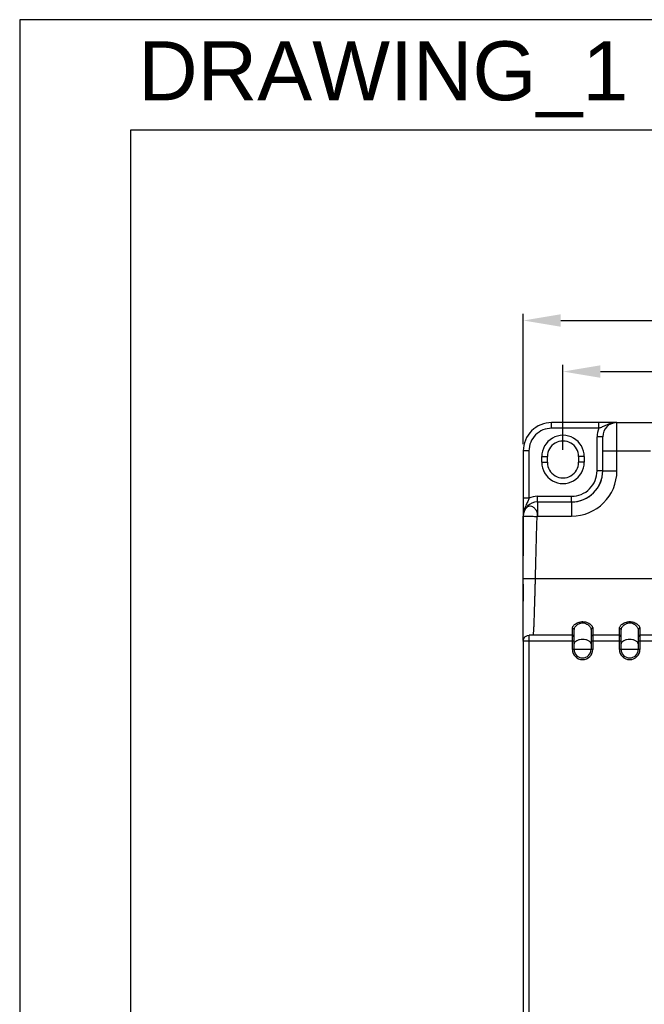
# Model space of a CAD drawing. Header units: millimetres. Extents: x 0 to 546, y 0 to 772.
# Tile 21 of 24: x 0 to 110, y 599 to 772. Entities that reach past the tile are written whole.
import ezdxf
from ezdxf.enums import TextEntityAlignment as Align

# ---------------------------------------------------------------- set-up
doc = ezdxf.new("R2010")
doc.units = ezdxf.units.MM
for name, color, linetype in [('DF', 3, 'Continuous'), ('DIM', 7, 'Continuous'), ('TXT', 2, 'Continuous')]:
    doc.layers.add(name, color=color, linetype=linetype)
doc.styles.add('TEXTSTYLE_1', font='ARIAL.TTF')
doc.dimstyles.new('FRAME', dxfattribs={"dimtxt": 6, "dimasz": 5.5, "dimexe": 1, "dimexo": 1.5, "dimgap": 1.5, "dimtad": 1, "dimdec": 1, "dimdsep": 46, "dimtxsty": 'Standard', "dimcen": 2.5, "dimadec": 0, "dimazin": 0, "dimtfac": 1, "dimtdec": 1, "dimtmove": 0, "dimatfit": 3, "dimfxl": 0, "dimarcsym": 0})

# ---------------------------------------------------------------- blocks, each defined once
blk = doc.blocks.new('VFD_E3_BASE_NEW_VIEW_24_B8')
at = {"color": 7, "linetype": 'Continuous'}
for p, q in [((792.5511917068, 59.286971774), (792.5511917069, 60.286971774)), ((804.0511917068, 60.286971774), (792.5511917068, 60.286971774)), ((800.8889140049, 59.286971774), (792.5511917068, 59.286971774)), ((800.8889140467, 59.286971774), (800.8889140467, 60.286971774)), ((800.5511917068, 51.786971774), (800.5511917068, 57.786971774)), ((801.5511917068, 57.786971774), (800.5511917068, 57.786971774)), ((787.5511917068, 55.286971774), (787.5511917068, 43.786971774)), ((788.5511917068, 55.286971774), (787.5511917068, 55.286971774)), ((788.5511917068, 55.286971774), (788.5511917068, 46.9492497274)), ((790.8011917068, 53.286971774), (790.8011917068, 54.286971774)), ((790.8011917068, 54.286971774), (791.8011917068, 54.2869718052)), ((791.8011917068, 53.286971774), (791.8011917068, 54.286971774)), ((797.3011917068, 54.286971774), (797.3011917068, 53.286971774)), ((798.3011917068, 54.286971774), (797.3011917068, 54.286971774)), ((798.3011917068, 54.286971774), (798.3011917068, 53.286971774)), ((790.8011917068, 53.286971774), (791.8011917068, 53.286971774)), ((798.3011917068, 53.286971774), (797.3011917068, 53.2869717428)), ((801.5511917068, 51.786971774), (800.5511917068, 51.786971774)), ((788.5511917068, 46.9492494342), (787.5511917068, 46.9492494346)), ((790.0511917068, 46.286971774), (790.0511917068, 47.286971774)), ((790.0511917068, 47.286971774), (796.0511917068, 47.286971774)), ((796.0511917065, 46.3061865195), (796.0511917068, 47.286971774)), ((787.5511917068, 43.7397549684), (787.5511917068, 36.786971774)), ((787.5511917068, 31.786971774), (787.5511917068, 28.786971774))]:
    blk.add_line(p, q, dxfattribs=at)
for centre, radius, start, end in [((792.5511917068, 55.286971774), 5, 90.0000000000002, 180.0000000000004), ((792.5511917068, 55.286971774), 3.9999967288, 90.0000000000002, 180.0000000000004), ((804.0511917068, 57.786971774), 3.5, 154.6230667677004, 180.0000000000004), ((794.5511917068, 54.286971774), 3.7499442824, 0, 180.0000000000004), ((794.5511917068, 54.286971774), 2.75, 0, 180.0000000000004), ((794.5511917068, 53.286971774), 3.7499442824, 180.0000000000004, 360.0000000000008), ((794.5511917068, 53.286971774), 2.75, 180.0000000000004, 360.0000000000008), ((796.0511917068, 51.786971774), 5.5, 270.0000000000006, 360.0000000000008), ((796.0511917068, 51.786971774), 4.4999908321, 270.0000000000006, 360.0000000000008), ((790.0511917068, 43.786971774), 3.5, 90.0000000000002, 115.3769314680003)]:
    blk.add_arc(centre, radius, start, end, dxfattribs=at)
for points, start_tangent, end_tangent in [([(804.0511546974, 60.2869717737), (803.3260236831, 60.2137403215), (802.7221874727, 60.0452584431), (802.2299632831, 59.8484839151), (801.8194450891, 59.663033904), (801.4672686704, 59.5064599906), (801.1595488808, 59.3823408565), (800.8889140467, 59.286971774)], (-0.9999997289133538, 0.0007363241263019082), (-0.9503277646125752, -0.3112509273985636)), ([(788.5511917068, 46.9492494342), (788.4562789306, 46.6798129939), (788.332728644, 46.3732943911), (788.1766886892, 46.0221418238), (787.9910208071, 45.6112726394), (787.7936768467, 45.1181579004), (787.6247979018, 44.5139905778), (787.5511917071, 43.7870078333)], (-0.3112230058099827, -0.9503369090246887), (0.0007160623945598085, -0.9999997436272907))]:
    blk.add_spline(points, degree=3, dxfattribs=dict(at, start_tangent=start_tangent, end_tangent=end_tangent))
blk = doc.blocks.new('*D87')
at = {"layer": 'DEFPOINTS', "color": 0}
for p in [(211.7395946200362, 710.1534713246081), (95.7395946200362, 695.1534713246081), (211.7395946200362, 695.1534713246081)]:
    blk.add_point(p, dxfattribs=at)
at = {"layer": 'DIM', "color": 0, "lineweight": -2}
for p, q in [((95.7395946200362, 696.3534713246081), (95.7395946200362, 711.3534713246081)), ((211.7395946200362, 696.3534713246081), (211.7395946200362, 711.3534713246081)), ((102.3395946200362, 710.1534713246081), (205.1395946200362, 710.1534713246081))]:
    blk.add_line(p, q, dxfattribs=at)
at = {"layer": 'DIM', "color": 0}
for points in [[(102.3395946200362, 711.2534713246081), (102.3395946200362, 709.053471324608), (95.7395946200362, 710.1534713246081)], [(205.1395946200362, 711.2534713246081), (205.1395946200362, 709.053471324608), (211.7395946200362, 710.1534713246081)]]:
    blk.add_solid(points, dxfattribs=at)
at = {"layer": 'DIM', "color": 0, "insert": (153.7395946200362, 714.36574963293), "char_height": 6, "attachment_point": 5, "style": 'TEXTSTYLE_1'}
blk.add_mtext('W1', dxfattribs=at)
blk = doc.blocks.new('*D88')
at = {"layer": 'DEFPOINTS', "color": 0}
for p in [(218.7395946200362, 719.1534713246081), (88.7395946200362, 696.1534713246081), (218.7395946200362, 696.1534713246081)]:
    blk.add_point(p, dxfattribs=at)
at = {"layer": 'DIM', "color": 0, "lineweight": -2}
for p, q in [((88.7395946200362, 697.3534713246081), (88.7395946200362, 720.3534713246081)), ((95.3395946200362, 719.1534713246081), (212.1395946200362, 719.1534713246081)), ((218.7395946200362, 697.3534713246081), (218.7395946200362, 720.3534713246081))]:
    blk.add_line(p, q, dxfattribs=at)
at = {"layer": 'DIM', "color": 0}
for points in [[(95.3395946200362, 720.2534713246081), (95.3395946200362, 718.053471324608), (88.7395946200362, 719.1534713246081)], [(212.1395946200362, 720.2534713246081), (212.1395946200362, 718.053471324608), (218.7395946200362, 719.1534713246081)]]:
    blk.add_solid(points, dxfattribs=at)
at = {"layer": 'DIM', "color": 0, "insert": (153.7395946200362, 723.3534713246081), "char_height": 6, "attachment_point": 5, "style": 'TEXTSTYLE_1'}
blk.add_mtext('W', dxfattribs=at)

msp = doc.modelspace()

# ---------------------------------------------------------------- linework, layer by layer
for p, q in [((5.77595073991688e-07, 772.200000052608), (5.77595073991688e-07, 5.260790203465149e-08)), ((546.0000005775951, 772.200000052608), (5.77595073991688e-07, 772.200000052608))]:
    msp.add_line(p, q)
at = {"color": 7, "linetype": 'Continuous'}
for p, q in [((105.2395946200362, 692.6534713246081), (105.2395946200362, 701.1534713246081)), ((105.2395946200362, 701.1534713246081), (111.7650625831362, 701.1534713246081)), ((102.7395946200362, 692.6534713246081), (102.7395946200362, 698.6534713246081)), ((102.7395946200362, 696.1534713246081), (111.1395946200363, 696.1534713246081)), ((102.7395946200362, 692.6534713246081), (105.2395946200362, 692.6534713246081)), ((91.2395946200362, 687.1534713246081), (91.2395946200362, 684.6534713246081)), ((91.2395946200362, 687.1534713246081), (97.2395946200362, 687.1534713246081)), ((97.2395946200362, 687.1534713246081), (97.2395946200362, 684.6534713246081)), ((88.7395946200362, 662.8662098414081), (88.7395946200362, 684.6534713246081)), ((91.2395946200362, 684.6534713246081), (97.2395946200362, 684.6534713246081)), ((90.8900009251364, 673.6534713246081), (120.4395946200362, 673.6534713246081)), ((97.38959462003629, 663.6534713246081), (89.76549639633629, 663.6534713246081)), ((89.7661330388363, 662.6534713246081), (89.7661362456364, 663.6534713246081)), ((97.38959462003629, 661.1534713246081), (97.38959462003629, 664.8575477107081)), ((97.68959462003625, 661.1534713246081), (97.68959462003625, 664.593670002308)), ((100.6895946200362, 664.593670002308), (100.6895946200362, 661.1534713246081)), ((100.9895946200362, 664.8575477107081), (100.9895946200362, 661.1534713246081)), ((105.6895946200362, 663.6534713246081), (100.9895946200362, 663.6534713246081)), ((105.6895946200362, 661.1534713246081), (105.6895946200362, 664.8575477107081)), ((105.9895946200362, 661.1534713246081), (105.9895946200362, 664.593670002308)), ((108.9895946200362, 664.593670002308), (108.9895946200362, 661.1534713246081)), ((109.2895946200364, 664.8575477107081), (109.2895946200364, 661.1534713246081)), ((113.9895946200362, 663.6534713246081), (109.2895946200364, 663.6534713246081)), ((88.7395946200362, 662.627569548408), (88.7395946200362, 589.6534713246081)), ((89.7395946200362, 662.6269320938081), (88.7395946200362, 662.6269320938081)), ((89.7395946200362, 662.6534713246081), (89.7395946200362, 593.8839803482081)), ((89.7395946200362, 662.6534713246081), (97.68959462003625, 662.6534713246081)), ((100.6895946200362, 662.6534713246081), (105.9895946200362, 662.6534713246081)), ((108.9895946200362, 662.6534713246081), (114.2895946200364, 662.6534713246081)), ((100.9895946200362, 661.1534713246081), (97.38959462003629, 661.1534713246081)), ((109.2895946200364, 661.1534713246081), (105.6895946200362, 661.1534713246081))]:
    msp.add_line(p, q, dxfattribs=at)
for centre, radius, start, end in [((105.2395946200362, 698.6534713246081), 2.5, 90, 180), ((97.2395946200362, 692.6534713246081), 5.5, 270, 0), ((97.2395946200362, 692.6534713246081), 7.99999975, 270, 0), ((91.2395946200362, 684.6534713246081), 2.5, 90, 180), ((97.38959462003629, 663.3534713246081), 0.3, 0, 90), ((100.9895946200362, 663.3534713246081), 0.3, 90, 180), ((105.6895946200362, 663.3534713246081), 0.3, 0, 90), ((109.2895946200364, 663.3534713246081), 0.3, 90, 180)]:
    msp.add_arc(centre, radius, start, end, dxfattribs=at)
for centre, radius in [((99.18959462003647, 661.1534713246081), 1.801936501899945), ((99.18959462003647, 661.1534713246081), 1.50419575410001), ((107.4895946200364, 661.1534713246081), 1.801936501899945), ((107.4895946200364, 661.1534713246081), 1.50419575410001)]:
    msp.add_arc(centre, radius, 180, 359.9999999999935)
for points, start_tangent, end_tangent in [([(91.2395946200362, 684.6534713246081), (91.19031725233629, 685.331912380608), (90.85235063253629, 685.8863427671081), (90.45079336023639, 686.2673826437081), (89.97435737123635, 686.399423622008), (89.50083967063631, 686.2672698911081), (89.09950236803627, 685.886390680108), (88.83159725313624, 685.3047005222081), (88.7395946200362, 684.6534713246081)], (-0.04391546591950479, 0.9990352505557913), (0, -1)), ([(88.73959462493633, 684.6062282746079), (88.74253717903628, 684.6093194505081), (88.75132900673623, 684.612237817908), (88.78634757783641, 684.617559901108), (88.8443757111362, 684.6221540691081), (88.92480902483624, 684.6259752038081), (89.02690796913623, 684.6289851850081), (89.1496543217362, 684.6311563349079), (89.29189750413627, 684.632466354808), (89.4523009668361, 684.632904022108)], (-0.002448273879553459, 0.9999970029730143), (0.9999999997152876, 2.386262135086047e-05)), ([(89.4523009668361, 684.632904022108), (89.82091746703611, 684.6311510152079), (90.24151873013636, 684.6259645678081), (90.69786347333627, 684.6175439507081), (91.17257264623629, 684.6062082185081)], (0.9999999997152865, 2.386266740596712e-05), (0.9996493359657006, -0.02648027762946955)), ([(90.89000092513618, 673.6534713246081), (90.97885671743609, 677.2382559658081), (91.07396329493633, 680.8886287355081), (91.17223379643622, 684.6062329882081)], (0.02388914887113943, 0.9997146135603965), (0.02647586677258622, 0.9996494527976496)), ([(91.2395946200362, 684.6534713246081), (91.20845946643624, 684.646983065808), (91.1831113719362, 684.630905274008), (91.17223379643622, 684.6062329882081)], (-0.9990352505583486, -0.04391546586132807), (-0.02437102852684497, -0.9997029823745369)), ([(88.7395946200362, 673.6534713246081), (88.84485876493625, 673.666832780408), (89.15033980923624, 673.673858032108), (89.6261136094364, 673.673858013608), (90.22557455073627, 673.6668329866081), (90.89000092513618, 673.6534713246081)], (0, 1), (0.9997146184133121, -0.02388894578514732)), ([(90.48481133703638, 663.6534713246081), (90.50407080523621, 663.6788869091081), (90.52298134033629, 663.754995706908), (90.5415665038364, 663.8814081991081), (90.5598600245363, 664.0574980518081), (90.57790275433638, 664.2824018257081), (90.5957402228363, 664.555015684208), (90.61342048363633, 664.8739916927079), (90.6309924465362, 665.237741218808), (90.64850396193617, 665.644435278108), (90.66600011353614, 666.0920099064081), (90.68352114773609, 666.578168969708), (90.7011046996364, 667.1004464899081), (90.71879249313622, 667.656219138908), (90.73663013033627, 668.2426901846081), (90.75466524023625, 668.8568925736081), (90.77294580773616, 669.4957011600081), (90.79151841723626, 670.155848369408), (90.81042570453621, 670.8339195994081), (90.8297057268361, 671.5264264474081), (90.8493848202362, 672.2296555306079), (90.8694887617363, 672.940175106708), (90.89000092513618, 673.6534713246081)], (0.9999999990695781, 4.31375016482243e-05), (0.02902163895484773, 0.9995787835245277)), ([(97.39543999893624, 664.934868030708), (97.4137593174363, 665.017995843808), (97.4944205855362, 665.201754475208), (97.64545777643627, 665.4062274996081), (97.88583428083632, 665.6252502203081), (98.22136119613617, 665.831645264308), (98.61702851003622, 665.981477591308), (99.03847782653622, 666.053006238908), (99.47298152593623, 666.039667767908), (99.90701067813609, 665.936616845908), (100.2966500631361, 665.756718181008), (100.5884683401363, 665.548230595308), (100.7850115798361, 665.345973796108), (100.9070452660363, 665.1613020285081), (100.9708296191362, 664.998399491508), (100.9895946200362, 664.8575477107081)], (0.1463792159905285, 0.9892285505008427), (-1.17310930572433e-05, -0.9999999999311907)), ([(97.68959462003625, 664.593670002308), (97.70973187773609, 664.758931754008), (97.77694937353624, 664.9482028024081), (97.9028128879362, 665.158809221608), (98.10312422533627, 665.3844002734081), (98.38272313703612, 665.5969813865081), (98.71243434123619, 665.751305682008), (99.06362840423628, 665.824987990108), (99.42570257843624, 665.8112610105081), (99.78739717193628, 665.705126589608), (100.1121191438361, 665.519829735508), (100.3553142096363, 665.305082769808), (100.5191050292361, 665.096754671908), (100.6208020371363, 664.9065403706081), (100.6739567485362, 664.7387488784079), (100.6895946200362, 664.593670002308)], (-6.580473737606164e-06, 0.9999999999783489), (-5.335176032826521e-06, -0.9999999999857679)), ([(105.6954399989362, 664.934868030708), (105.7137593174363, 665.017995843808), (105.7944205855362, 665.201754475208), (105.9454577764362, 665.4062274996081), (106.1858342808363, 665.6252502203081), (106.5213611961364, 665.831645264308), (106.9170285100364, 665.981477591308), (107.3384778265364, 666.053006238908), (107.7729815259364, 666.039667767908), (108.2070106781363, 665.936616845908), (108.5966500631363, 665.756718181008), (108.8884683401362, 665.548230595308), (109.0850115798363, 665.345973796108), (109.2070452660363, 665.1613020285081), (109.2708296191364, 664.998399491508), (109.2895946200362, 664.8575477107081)], (0.1463792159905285, 0.9892285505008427), (-1.173107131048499e-05, -0.9999999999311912)), ([(105.9895946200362, 664.593670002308), (106.0097318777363, 664.758931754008), (106.0769493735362, 664.9482028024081), (106.2028128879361, 665.158809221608), (106.4031242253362, 665.3844002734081), (106.6827231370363, 665.5969813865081), (107.0124343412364, 665.751305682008), (107.3636284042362, 665.824987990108), (107.7257025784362, 665.8112610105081), (108.0873971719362, 665.705126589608), (108.4121191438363, 665.519829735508), (108.6553142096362, 665.305082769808), (108.8191050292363, 665.096754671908), (108.9208020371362, 664.9065403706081), (108.9739567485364, 664.7387488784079), (108.9895946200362, 664.593670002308)], (-6.580473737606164e-06, 0.9999999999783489), (-5.335176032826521e-06, -0.9999999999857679)), ([(88.73964452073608, 662.6268822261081), (88.87720547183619, 663.1401131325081), (89.25295281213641, 663.5158604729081), (89.76618371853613, 663.653421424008)], (-6.248119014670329e-08, 0.9999999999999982), (1, -1.028806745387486e-08)), ([(97.38959462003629, 664.8575477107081), (97.39543999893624, 664.934868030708)], (-1.495284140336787e-05, 0.9999999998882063), (0.1463792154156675, 0.9892285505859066)), ([(97.38959462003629, 664.857547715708), (97.53959461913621, 664.822194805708), (97.6494022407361, 664.725608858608), (97.68959462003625, 664.593670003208)], (1, -2.053499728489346e-09), (4.106999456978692e-09, -1)), ([(100.9895946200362, 664.857547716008), (100.8396138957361, 664.822204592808), (100.7298001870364, 664.725628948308), (100.6895946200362, 664.593670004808)], (-1, -1.118016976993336e-08), (-1.072383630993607e-08, -1)), ([(105.6895946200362, 664.8575477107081), (105.6954399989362, 664.934868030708)], (-1.495284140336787e-05, 0.9999999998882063), (0.1463792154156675, 0.9892285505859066)), ([(105.6895946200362, 664.857547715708), (105.8395946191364, 664.822194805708), (105.9494022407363, 664.725608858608), (105.9895946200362, 664.593670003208)], (1, -2.053499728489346e-09), (4.106999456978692e-09, -1)), ([(109.2895946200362, 664.857547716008), (109.1396138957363, 664.822204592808), (109.0298001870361, 664.725628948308), (108.9895946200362, 664.593670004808)], (-1, -1.118016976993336e-08), (-1.072383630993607e-08, -1)), ([(97.7234466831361, 662.2929600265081), (97.68959462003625, 662.1539061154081)], (-0.4269313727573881, -0.9042840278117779), (0, -1)), ([(100.4206520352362, 662.560629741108), (100.2249053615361, 662.679649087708), (99.7413014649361, 662.854174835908), (99.19145499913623, 662.916152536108), (98.64202177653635, 662.8551239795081), (98.1590166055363, 662.6821017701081), (97.8143228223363, 662.4279382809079), (97.7234466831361, 662.2929600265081)], (-0.8025782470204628, 0.5965468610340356), (-0.4269313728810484, -0.9042840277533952)), ([(100.6895946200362, 662.1539061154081), (100.5674743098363, 662.4249889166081), (100.4206520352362, 662.560629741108)], (0, 1), (-0.8025782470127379, 0.5965468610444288)), ([(106.0234466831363, 662.2929600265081), (105.9895946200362, 662.1539061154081)], (-0.4269313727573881, -0.9042840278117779), (0, -1)), ([(108.7206520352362, 662.560629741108), (108.5249053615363, 662.679649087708), (108.0413014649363, 662.854174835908), (107.4914549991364, 662.916152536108), (106.9420217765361, 662.8551239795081), (106.4590166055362, 662.6821017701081), (106.1143228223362, 662.4279382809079), (106.0234466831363, 662.2929600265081)], (-0.8025782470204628, 0.5965468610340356), (-0.4269313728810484, -0.9042840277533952)), ([(108.9895946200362, 662.1539061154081), (108.8674743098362, 662.4249889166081), (108.7206520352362, 662.560629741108)], (0, 1), (-0.8025782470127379, 0.5965468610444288))]:
    msp.add_spline(points, degree=3, dxfattribs=dict(at, start_tangent=start_tangent, end_tangent=end_tangent))
at = {"layer": 'DF'}
for p, q in [((19.50000057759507, 752.7000000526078), (19.50000057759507, 19.5000000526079)), ((526.5000005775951, 752.700000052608), (19.50000057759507, 752.700000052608))]:
    msp.add_line(p, q, dxfattribs=at)

# ---------------------------------------------------------------- block references
msp.add_blockref('VFD_E3_BASE_NEW_VIEW_24_B8', (-698.8115970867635, 640.8664995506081))

# ---------------------------------------------------------------- texts
at = {"layer": 'TXT', "style": 'TEXTSTYLE_1'}
msp.add_text('DRAWING_1', height=10.4, dxfattribs=at).set_placement((64.05643688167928, 757.9888713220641), align=Align.CENTER)

# ---------------------------------------------------------------- dimensions: what is measured, and where the dimension line sits
at = {"layer": 'DIM'}
for base, p1, p2, text, picture, middle in [((218.7395946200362, 719.1534713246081), (88.7395946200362, 696.1534713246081), (218.7395946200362, 696.1534713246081), 'W', '*D88', (153.7395946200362, 723.3534713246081)), ((211.7395946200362, 710.1534713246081), (95.7395946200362, 695.1534713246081), (211.7395946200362, 695.1534713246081), 'W1', '*D87', (153.7395946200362, 714.36574963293))]:
    dim = msp.add_linear_dim(base=base, p1=p1, p2=p2, text=text, dimstyle='FRAME', override={"dimasz": 6.6, "dimexe": 1.2, "dimexo": 1.2, "dimgap": 1.2, "dimzin": 0, "dimtxsty": 'TEXTSTYLE_1'}, dxfattribs=at)
    dim.commit()
    dim.dimension.update_dxf_attribs({"geometry": picture, "text_midpoint": middle})

doc.saveas('drawing.dxf')
